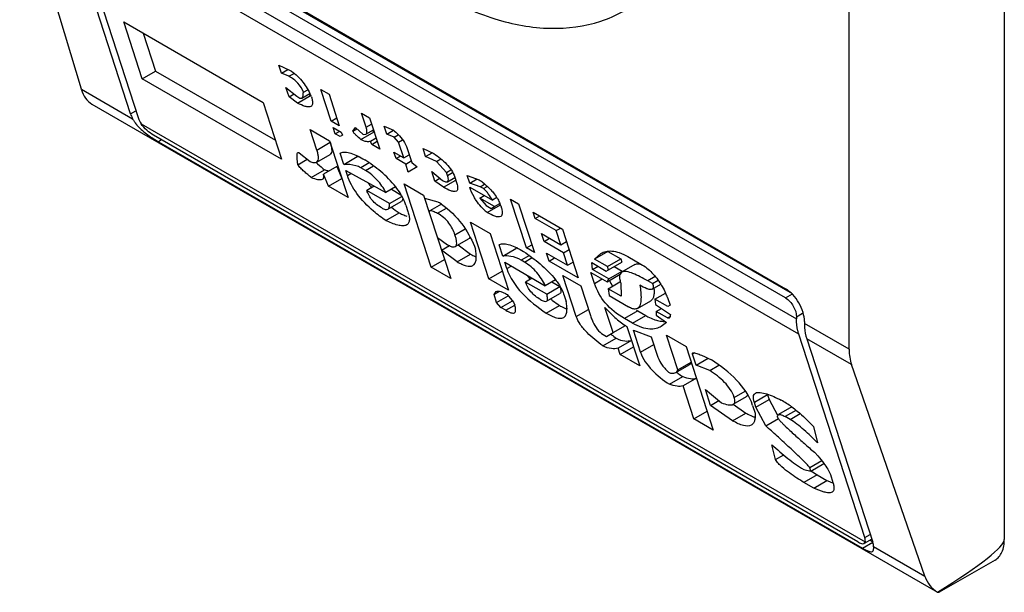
# Model space of a CAD drawing. Header units: millimetres. Extents: x 105 to 634, y 79 to 951.
# Tile 7 of 13: x 119 to 141, y 715 to 728. Entities that reach past the tile are written whole.
import ezdxf

# ---------------------------------------------------------------- set-up
doc = ezdxf.new("R2010")
doc.units = ezdxf.units.MM
doc.header["$LTSCALE"] = 67.025737
doc.layers.get('0').update_dxf_attribs({"linetype": 'CONTINUOUS'})

msp = doc.modelspace()

# ---------------------------------------------------------------- linework, layer by layer
at = {"color": 7, "linetype": 'Continuous'}
for p, q in [((141.38, 747.316), (141.38, 716.289)), ((137.92, 720.532), (137.92, 739.72)), ((120.804, 726.33), (119.43, 730.896)), ((120.803, 730.945), (136.501, 721.882)), ((136.501, 721.678), (120.803, 730.741)), ((136.657, 721.768), (120.959, 730.831)), ((120.556, 730.557), (136.749, 721.208)), ((121.901, 725.781), (120.428, 730.319)), ((120.605, 730.217), (122.077, 725.679)), ((136.798, 720.868), (120.605, 730.217)), ((122.162, 726.565), (121.751, 727.83)), ((121.751, 727.83), (124.858, 726.036)), ((122.184, 727.58), (122.458, 726.736)), ((125.263, 726.687), (125.206, 726.863)), ((125.206, 726.863), (125.448, 726.752)), ((122.162, 726.565), (122.458, 726.736)), ((122.458, 726.736), (125.132, 725.193)), ((125.263, 726.687), (125.407, 726.77)), ((125.432, 726.618), (125.263, 726.687)), ((125.432, 726.618), (125.547, 726.684)), ((125.268, 724.771), (122.162, 726.565)), ((125.434, 726.16), (125.366, 726.371)), ((125.366, 726.371), (125.605, 726.176)), ((120.804, 726.33), (121.948, 725.669)), ((125.434, 726.16), (125.545, 726.224)), ((125.626, 726.021), (125.434, 726.16)), ((125.605, 726.176), (125.678, 726.134)), ((125.626, 726.021), (125.916, 726.188)), ((125.678, 726.134), (125.717, 726.13)), ((125.717, 726.13), (125.896, 726.233)), ((125.754, 726.261), (125.853, 726.319)), ((125.88, 726.223), (125.913, 726.199)), ((126.373, 725.618), (126.145, 726.321)), ((126.145, 726.321), (126.326, 726.216)), ((126.326, 726.216), (126.554, 725.514)), ((121.04, 725.998), (139.894, 715.113)), ((124.858, 726.036), (125.268, 724.771)), ((121.901, 725.781), (122.022, 725.851)), ((127.151, 725.483), (127.049, 725.799)), ((127.049, 725.799), (127.229, 725.695)), ((127.229, 725.695), (127.457, 724.992)), ((122.136, 725.561), (138.28, 716.24)), ((126.373, 725.618), (126.497, 725.689)), ((126.554, 725.514), (126.373, 725.618)), ((126.465, 725.337), (126.419, 725.477)), ((126.419, 725.477), (126.6, 725.373)), ((126.856, 725.396), (126.919, 725.474)), ((126.919, 725.474), (127.087, 725.32)), ((127.151, 725.483), (127.275, 725.554)), ((127.611, 725.331), (127.554, 725.507)), ((127.554, 725.507), (127.76, 725.417)), ((138.112, 716.239), (122.414, 725.302)), ((126.054, 724.974), (125.906, 725.431)), ((125.906, 725.431), (126.339, 725.181)), ((126.465, 725.337), (126.564, 725.394)), ((126.573, 725.274), (126.465, 725.337)), ((126.623, 725.303), (126.573, 725.274)), ((126.6, 725.373), (126.623, 725.303)), ((126.856, 725.396), (126.947, 725.448)), ((127.035, 725.207), (127.332, 725.379)), ((127.087, 725.32), (127.146, 725.325)), ((127.146, 725.325), (127.317, 725.424)), ((127.611, 725.331), (127.76, 725.417)), ((127.781, 725.262), (127.611, 725.331)), ((127.781, 725.262), (127.864, 725.311)), ((127.876, 725.15), (127.781, 725.262)), ((122.591, 725.2), (122.522, 725.16)), ((122.522, 725.16), (138.22, 716.097)), ((126.054, 724.974), (126.35, 725.146)), ((126.339, 725.181), (126.75, 723.916)), ((127.377, 725.238), (127.254, 725.167)), ((127.277, 725.096), (127.254, 725.167)), ((127.277, 725.096), (127.4, 725.168)), ((127.457, 724.992), (127.277, 725.096)), ((127.876, 725.15), (127.966, 725.202)), ((127.99, 724.799), (127.876, 725.15)), ((125.662, 724.915), (125.902, 724.72)), ((126.051, 724.705), (126.348, 724.877)), ((126.577, 724.901), (126.587, 724.908)), ((126.657, 724.655), (126.577, 724.901)), ((126.657, 724.655), (126.953, 724.826)), ((126.947, 724.846), (126.953, 724.826)), ((127.819, 724.784), (127.773, 724.924)), ((127.773, 724.924), (127.99, 724.799)), ((127.819, 724.784), (127.917, 724.841)), ((127.99, 724.799), (128.113, 724.87)), ((128.068, 725.011), (128.17, 724.695)), ((128.478, 724.831), (128.421, 725.007)), ((128.421, 725.007), (128.663, 724.896)), ((128.478, 724.831), (128.623, 724.914)), ((128.72, 724.72), (128.478, 724.831)), ((125.632, 724.647), (125.842, 724.769)), ((126.497, 724.604), (126.2, 724.433)), ((126.497, 724.604), (126.613, 724.338)), ((127.221, 724.689), (127.033, 724.58)), ((127.141, 724.518), (127.316, 724.619)), ((128.035, 724.658), (127.819, 724.784)), ((128.035, 724.658), (128.159, 724.73)), ((128.092, 724.483), (128.035, 724.658)), ((128.29, 724.597), (128.092, 724.483)), ((128.17, 724.695), (128.29, 724.597)), ((128.72, 724.72), (128.82, 724.778)), ((128.946, 724.475), (128.72, 724.72)), ((125.93, 724.361), (126.227, 724.532)), ((126.316, 724.166), (126.2, 724.433)), ((126.736, 724.409), (126.702, 724.514)), ((126.702, 724.514), (127.594, 724.028)), ((126.736, 724.409), (126.814, 724.454)), ((127.141, 724.518), (127.033, 724.58)), ((128.686, 724.283), (128.617, 724.494)), ((128.617, 724.494), (128.857, 724.298)), ((128.946, 724.475), (129.045, 724.532)), ((128.969, 724.405), (128.946, 724.475)), ((128.969, 724.405), (129.082, 724.47)), ((129.465, 724.233), (129.408, 724.408)), ((129.408, 724.408), (129.674, 724.312)), ((126.316, 724.166), (126.613, 724.338)), ((126.75, 723.916), (126.316, 724.166)), ((127.334, 724.17), (127.168, 724.074)), ((127.81, 724.153), (127.594, 724.028)), ((128.605, 722.359), (128.001, 724.221)), ((128.001, 724.221), (128.434, 723.971)), ((128.686, 724.283), (128.797, 724.347)), ((128.878, 724.144), (128.686, 724.283)), ((128.878, 724.144), (129.15, 724.301)), ((128.97, 724.268), (129.132, 724.362)), ((129.119, 724.355), (129.136, 724.343)), ((129.127, 724.371), (129.172, 724.23)), ((129.465, 724.233), (129.63, 724.328)), ((129.695, 724.157), (129.465, 724.233)), ((129.695, 724.157), (129.794, 724.214)), ((129.768, 724.115), (129.695, 724.157)), ((129.768, 724.115), (129.853, 724.164)), ((127.674, 723.782), (127.168, 724.074)), ((127.674, 723.782), (127.949, 723.941)), ((127.717, 724.099), (127.93, 723.977)), ((128.434, 723.971), (129.039, 722.109)), ((129.463, 724.148), (129.969, 723.856)), ((129.69, 723.903), (129.788, 723.96)), ((127.638, 723.653), (127.934, 723.824)), ((128.039, 723.743), (128.084, 723.602)), ((128.457, 723.901), (128.748, 723.819)), ((128.83, 723.767), (128.574, 723.619)), ((129.69, 723.903), (129.832, 723.735)), ((130.015, 723.716), (129.69, 723.903)), ((129.832, 723.735), (129.94, 723.673)), ((129.853, 723.58), (130.15, 723.752)), ((129.94, 723.673), (130.015, 723.716)), ((130.066, 723.912), (129.969, 723.856)), ((130.015, 723.716), (130.132, 723.783)), ((130.726, 722.791), (130.372, 723.88)), ((130.372, 723.88), (130.553, 723.776)), ((130.553, 723.776), (130.906, 722.687)), ((127.592, 723.401), (127.888, 723.572)), ((128.56, 723.585), (128.574, 723.619)), ((128.742, 723.565), (128.944, 723.681)), ((130.924, 723.448), (130.878, 723.588)), ((130.878, 723.588), (131.528, 723.213)), ((130.924, 723.448), (131.022, 723.505)), ((129.892, 722.102), (129.482, 723.366)), ((129.482, 723.366), (129.916, 723.116)), ((131.393, 723.177), (130.924, 723.448)), ((129.134, 723.082), (129.363, 723.214)), ((129.916, 723.116), (130.326, 721.851)), ((131.119, 722.935), (131.062, 723.111)), ((131.062, 723.111), (131.496, 722.86)), ((131.393, 723.177), (131.492, 723.234)), ((131.496, 722.86), (131.393, 723.177)), ((131.528, 723.213), (131.882, 722.124)), ((128.742, 723.023), (128.97, 722.862)), ((128.833, 722.742), (129.008, 722.842)), ((129.141, 722.82), (129.437, 722.991)), ((129.205, 722.857), (129.478, 722.655)), ((130.117, 722.857), (130.128, 722.864)), ((130.197, 722.611), (130.117, 722.857)), ((130.726, 722.791), (130.849, 722.863)), ((131.119, 722.935), (131.243, 723.006)), ((131.553, 722.685), (131.119, 722.935)), ((131.496, 722.86), (131.619, 722.932)), ((129.181, 722.484), (128.833, 722.742)), ((129.181, 722.484), (129.478, 722.655)), ((129.567, 722.832), (129.59, 722.761)), ((130.197, 722.611), (130.493, 722.782)), ((130.487, 722.802), (130.493, 722.782)), ((130.793, 722.621), (130.61, 722.516)), ((130.906, 722.687), (130.726, 722.791)), ((131.231, 722.499), (131.174, 722.675)), ((131.174, 722.675), (131.644, 722.404)), ((131.553, 722.685), (131.676, 722.756)), ((131.644, 722.404), (131.553, 722.685)), ((132.542, 722.713), (132.245, 722.542)), ((132.245, 722.542), (132.388, 722.669)), ((132.542, 722.713), (132.831, 722.546)), ((128.605, 722.359), (128.902, 722.531)), ((130.288, 722.33), (130.242, 722.47)), ((130.242, 722.47), (131.146, 721.949)), ((130.682, 722.474), (130.61, 722.516)), ((130.682, 722.474), (130.854, 722.574)), ((131.231, 722.499), (131.355, 722.571)), ((131.882, 722.124), (131.231, 722.499)), ((131.644, 722.404), (131.768, 722.475)), ((132.203, 722.309), (132.182, 722.464)), ((132.182, 722.464), (132.507, 722.276)), ((132.534, 722.375), (132.245, 722.542)), ((132.534, 722.375), (132.831, 722.546)), ((132.557, 722.305), (132.853, 722.476)), ((132.831, 722.546), (132.853, 722.476)), ((133.146, 722.421), (132.849, 722.249)), ((132.99, 722.597), (133.279, 722.43)), ((129.039, 722.109), (128.605, 722.359)), ((129.892, 722.102), (130.189, 722.273)), ((130.288, 722.33), (130.387, 722.387)), ((131.838, 721.264), (131.541, 722.177)), ((131.541, 722.177), (131.939, 721.948)), ((132.245, 722), (132.165, 722.246)), ((132.165, 722.246), (132.526, 722.037)), ((132.203, 722.309), (132.327, 722.381)), ((132.564, 722.101), (132.203, 722.309)), ((132.507, 722.276), (132.557, 722.305)), ((132.526, 722.037), (132.818, 722.205)), ((132.557, 722.305), (132.534, 722.375)), ((132.564, 722.101), (132.861, 722.272)), ((132.68, 722.376), (132.861, 722.272)), ((132.861, 722.272), (132.848, 722.25)), ((130.326, 721.851), (129.892, 722.102)), ((130.857, 722.116), (130.708, 722.03)), ((131.178, 721.759), (130.708, 722.03)), ((131.373, 722.08), (131.146, 721.949)), ((131.294, 722.035), (131.474, 721.93)), ((132.245, 722), (132.418, 722.1)), ((132.526, 722.037), (132.564, 722.101)), ((132.547, 721.882), (132.812, 722.035)), ((132.831, 722.004), (132.836, 721.715)), ((133.596, 722.154), (133.43, 722.058)), ((133.538, 721.995), (133.43, 722.058)), ((133.529, 721.87), (133.72, 721.981)), ((133.538, 721.995), (133.665, 722.069)), ((130.124, 721.818), (130.006, 721.75)), ((130.006, 721.75), (130.051, 721.816)), ((130.063, 721.575), (130.006, 721.75)), ((130.299, 721.752), (130.442, 721.584)), ((131.177, 721.602), (131.474, 721.773)), ((131.178, 721.759), (131.474, 721.93)), ((131.939, 721.948), (132.155, 721.281)), ((132.547, 721.882), (132.568, 721.727)), ((132.836, 721.715), (132.547, 721.882)), ((133.591, 721.651), (133.826, 721.786)), ((136.501, 721.678), (136.657, 721.768)), ((130.063, 721.575), (130.323, 721.724)), ((130.159, 721.463), (130.063, 721.575)), ((130.159, 721.463), (130.418, 721.612)), ((130.442, 721.584), (130.465, 721.514)), ((131.568, 721.734), (131.613, 721.593)), ((132.568, 721.727), (133.002, 721.477)), ((133.201, 721.443), (133.497, 721.614)), ((133.591, 721.651), (133.601, 721.531)), ((133.88, 721.484), (133.591, 721.651)), ((133.601, 721.531), (133.937, 721.308)), ((133.873, 721.688), (133.93, 721.512)), ((130.267, 721.4), (130.159, 721.463)), ((130.267, 721.4), (130.465, 721.514)), ((131.168, 721.336), (131.465, 721.508)), ((131.838, 721.264), (132.11, 721.421)), ((132.659, 720.904), (132.477, 721.466)), ((133.207, 721.387), (132.91, 721.216)), ((133.207, 721.387), (133.387, 721.283)), ((133.621, 721.376), (133.62, 721.292)), ((133.621, 721.376), (133.735, 721.442)), ((133.874, 721.23), (133.621, 721.376)), ((133.93, 721.512), (133.88, 721.484)), ((136.882, 721.326), (136.749, 721.249)), ((133.091, 721.112), (132.91, 721.216)), ((133.091, 721.112), (133.387, 721.283)), ((133.62, 721.292), (133.848, 721.131)), ((133.848, 721.131), (133.734, 721.042)), ((133.874, 721.23), (133.928, 721.261)), ((136.749, 721.249), (136.749, 721.208)), ((136.926, 721.147), (136.926, 721.106)), ((137.92, 720.532), (136.926, 721.106)), ((132.402, 720.881), (132.511, 720.818)), ((132.511, 720.818), (132.659, 720.904)), ((132.659, 720.904), (132.934, 721.063)), ((132.967, 721.04), (133.252, 720.162)), ((133.271, 720.465), (133.112, 720.957)), ((133.112, 720.957), (133.511, 720.812)), ((138.27, 716.331), (136.798, 720.868)), ((132.433, 720.606), (132.729, 720.778)), ((133.07, 720.724), (132.773, 720.553)), ((133.511, 720.812), (133.659, 720.355)), ((134.104, 720.07), (133.853, 720.843)), ((133.853, 720.843), (134.287, 720.592)), ((136.975, 720.766), (138.447, 716.228)), ((137.973, 720.19), (136.975, 720.766)), ((132.819, 720.412), (132.773, 720.553)), ((132.819, 720.412), (133.115, 720.583)), ((133.271, 720.465), (133.568, 720.636)), ((134.287, 720.592), (134.891, 718.73)), ((134.476, 720.451), (134.429, 720.424)), ((134.509, 720.178), (134.429, 720.424)), ((133.252, 720.162), (132.819, 720.412)), ((134.104, 720.07), (134.401, 720.241)), ((134.509, 720.178), (134.775, 720.332)), ((134.057, 720.012), (134.354, 720.183)), ((134.812, 720.061), (134.509, 720.178)), ((134.812, 720.061), (135.017, 720.18)), ((139.611, 715.472), (137.973, 720.19)), ((133.914, 719.751), (134.21, 719.923)), ((134.515, 719.89), (134.218, 719.718)), ((134.457, 718.981), (134.218, 719.718)), ((134.83, 719.279), (134.716, 719.631)), ((134.716, 719.631), (135.076, 719.337)), ((135.359, 719.459), (135.605, 719.601)), ((134.83, 719.279), (135.016, 719.386)), ((135.339, 719.305), (135.635, 719.476)), ((136.104, 719.514), (135.808, 719.343)), ((135.842, 719.238), (135.808, 719.343)), ((135.842, 719.238), (136.139, 719.409)), ((136.104, 719.514), (136.139, 719.409)), ((136.139, 719.409), (136.324, 719.063)), ((134.457, 718.981), (134.754, 719.152)), ((135.323, 718.938), (134.83, 719.279)), ((135.323, 718.938), (135.619, 719.109)), ((135.338, 719.304), (135.619, 719.109)), ((135.77, 719.279), (135.827, 719.104)), ((136.064, 718.824), (135.842, 719.238)), ((136.641, 719.245), (136.345, 719.074)), ((136.736, 719.17), (136.496, 719.031)), ((134.891, 718.73), (134.457, 718.981)), ((136.064, 718.824), (136.343, 718.985)), ((136.604, 718.969), (136.496, 719.031)), ((136.604, 718.969), (136.826, 719.097)), ((137.126, 718.811), (137.215, 718.445)), ((136.279, 718.072), (136.201, 718.402)), ((136.279, 718.072), (136.463, 718.178)), ((137.313, 718.043), (137.043, 717.887)), ((136.908, 717.851), (137.066, 717.817)), ((137.066, 717.817), (137.043, 717.887)), ((137.066, 717.817), (137.357, 717.985)), ((137.211, 717.734), (136.914, 717.562)), ((137.131, 717.437), (137.427, 717.608)), ((137.211, 717.734), (137.427, 717.608)), ((137.504, 717.736), (137.561, 717.56)), ((137.131, 717.437), (136.914, 717.562)), ((138.424, 716.301), (138.256, 716.204)), ((138.27, 716.331), (138.391, 716.4)), ((138.444, 716.237), (138.379, 716.275)), ((138.22, 716.097), (138.447, 716.228)), ((138.256, 716.204), (138.28, 716.24)), ((138.467, 716.132), (139.611, 715.472)), ((141.173, 715.831), (139.928, 715.113)), ((139.893, 715.114), (139.894, 715.113)), ((139.894, 715.113), (139.928, 715.113))]:
    msp.add_line(p, q, dxfattribs=at)
for centre, radius, start, end in [((124.116, 725.355), 1.987, 23.7908, 26.1671), ((122.806, 726.185), 1.005, 220.7393, 223.0906), ((129.077, 727.443), 2.703, 228.7592, 229.7911), ((123.916, 727.569), 2.783, 236.4567, 236.9991), ((126.921, 722.675), 2.151, 87.9301, 89.1403), ((127.799, 726.604), 2.597, 227.1121, 228.3337), ((128.656, 725.2), 1.745, 213.2533, 217.2347), ((128.748, 725.268), 1.86, 217.1966, 217.5273), ((127.95, 722.436), 1.596, 56.538, 59.9969), ((131.023, 724.807), 1.37, 228.8677, 230.0733), ((129.367, 723.459), 0.835, 17.9825, 22.7029), ((129.976, 726.583), 3.664, 231.9761, 235.2716), ((128.56, 724.897), 1.483, 248.4662, 250.2357), ((130.705, 724.612), 1.338, 225.094, 230.4273), ((130.56, 721.947), 0.837, 91.7966, 94.589), ((132.123, 723.114), 1.664, 214.254, 217.5663), ((132.215, 723.185), 1.781, 217.5344, 217.9218), ((133.791, 722.575), 1.314, 202.3324, 202.8328), ((133.769, 722.566), 1.29, 202.826, 209.3573), ((133.585, 722.25), 0.794, 195.0333, 198.0521), ((132.467, 721.86), 1.111, 0.3203, 1.9129), ((131.681, 720.773), 2.375, 22.6631, 25.1995), ((134.171, 723.058), 1.93, 239.0013, 240.0037), ((133.866, 722.009), 0.865, 250.368, 252.1073), ((133.798, 721.674), 0.522, 267.6361, 271.7573), ((134.593, 723.398), 3.215, 231.8213, 232.2393), ((133.55, 722.048), 1.164, 238.1172, 239.9816), ((134.822, 723.697), 3.592, 232.271, 234.3591), ((136.726, 719.716), 0.654, 196.7559, 197.987), ((134.99, 716.944), 2.833, 54.3869, 59.9984), ((136.062, 719.728), 0.753, 248.9531, 250.4224), ((136.041, 719.669), 0.691, 250.4328, 251.2493), ((139.21, 721.203), 4.005, 237.6648, 240.0437)]:
    msp.add_arc(centre, radius, start, end, dxfattribs=at)
for centre, major_axis, ratio, start_param, end_param in [((121.727, 727.334), (0.659, 1.351), 0.524988, -3.657977, -3.18201), ((122.325, 725.536), (-0.41, 0.454), 0.380317, 0.704043, 0.959121), ((122.325, 725.536), (-0.239, 0.265), 0.380317, 0.704043, 1.151363), ((139.073, 721.091), (0.857, 1.235), 0.625238, -3.875059, -3.569393), ((138.023, 716.473), (-0.239, 0.265), 0.380317, -2.88487, -2.43755), ((132.591, 712.031), (8.783, 4.285), 0.075138, -0.627, -0.03664), ((138.023, 716.473), (-0.41, 0.454), 0.380317, -2.692628, -2.43755), ((140.711, 716.373), (0.857, 1.235), 0.625238, -3.569393, -3.093425)]:
    msp.add_ellipse(centre, major_axis=major_axis, ratio=ratio, start_param=start_param, end_param=end_param, dxfattribs=at)
for points, knots in [([(128.712, 728.475), (129.127, 728.24), (129.951, 727.866), (131.216, 727.626), (132.208, 727.752), (132.887, 728.049), (133.186, 728.254), (133.324, 728.37)], [0, 0, 0, 0, 0.291574, 0.548911, 0.779435, 0.889829, 1, 1, 1, 1]), ([(125.754, 726.261), (125.729, 726.336), (125.639, 726.479), (125.505, 726.576), (125.432, 726.618)], [0, 0, 0, 0, 0.483476, 1, 1, 1, 1]), ([(125.448, 726.752), (125.551, 726.693), (125.728, 726.534), (125.849, 726.333), (125.9, 726.232)], [0, 0, 0, 0, 0.51149, 1, 1, 1, 1]), ([(125.717, 726.13), (125.735, 726.14), (125.749, 726.192), (125.753, 726.236), (125.754, 726.261)], [0, 0, 0, 0, 0.454886, 1, 1, 1, 1]), ([(125.934, 726.157), (125.942, 726.134), (125.953, 726.095), (125.961, 726.042), (125.96, 726.001), (125.948, 725.966), (125.932, 725.95), (125.923, 725.945)], [0, 0, 0, 0, 0.31905, 0.529373, 0.709824, 0.86167, 1, 1, 1, 1]), ([(125.923, 725.945), (125.907, 725.936), (125.862, 725.93), (125.759, 725.954), (125.681, 725.992), (125.626, 726.021)], [0, 0, 0, 0, 0.177162, 0.409664, 1, 1, 1, 1]), ([(121.98, 725.615), (121.985, 725.608), (122.005, 725.578), (122.027, 725.55), (122.045, 725.529)], [0, 0, 0, 0, 0.243884, 1, 1, 1, 1]), ([(122.072, 725.498), (122.094, 725.475), (122.189, 725.383), (122.295, 725.304), (122.378, 725.249)], [0, 0, 0, 0, 0.244545, 1, 1, 1, 1]), ([(122.414, 725.302), (122.36, 725.334), (122.258, 725.411), (122.17, 725.506), (122.136, 725.561)], [0, 0, 0, 0, 0.491344, 1, 1, 1, 1]), ([(127.146, 725.325), (127.155, 725.33), (127.17, 725.35), (127.173, 725.389), (127.166, 725.434), (127.157, 725.466), (127.151, 725.483)], [0, 0, 0, 0, 0.183903, 0.406723, 0.682775, 1, 1, 1, 1]), ([(127.035, 725.207), (127.001, 725.236), (126.951, 725.28), (126.891, 725.342), (126.863, 725.377), (126.856, 725.396)], [0, 0, 0, 0, 0.508158, 0.767374, 1, 1, 1, 1]), ([(127.76, 725.417), (127.795, 725.388), (127.923, 725.274), (128.029, 725.13), (128.068, 725.011)], [0, 0, 0, 0, 0.270375, 1, 1, 1, 1]), ([(122.4, 725.235), (122.411, 725.228), (122.451, 725.202), (122.491, 725.178), (122.522, 725.16)], [0, 0, 0, 0, 0.263725, 1, 1, 1, 1]), ([(126.35, 725.146), (126.36, 725.117), (126.375, 725.063), (126.388, 724.987), (126.386, 724.921), (126.363, 724.885), (126.348, 724.877)], [0, 0, 0, 0, 0.315008, 0.59225, 0.818253, 1, 1, 1, 1]), ([(127.254, 725.167), (127.224, 725.158), (127.146, 725.154), (127.074, 725.185), (127.035, 725.207)], [0, 0, 0, 0, 0.408817, 1, 1, 1, 1]), ([(125.632, 724.647), (125.627, 724.673), (125.62, 724.723), (125.613, 724.796), (125.611, 724.855), (125.617, 724.895), (125.626, 724.914), (125.633, 724.919)], [0, 0, 0, 0, 0.280405, 0.549126, 0.797049, 0.906609, 1, 1, 1, 1]), ([(125.633, 724.919), (125.635, 724.92), (125.644, 724.923), (125.655, 724.919), (125.662, 724.915)], [0, 0, 0, 0, 0.186273, 1, 1, 1, 1]), ([(126.051, 724.705), (126.066, 724.714), (126.09, 724.749), (126.091, 724.815), (126.079, 724.892), (126.063, 724.946), (126.054, 724.974)], [0, 0, 0, 0, 0.181747, 0.40775, 0.684992, 1, 1, 1, 1]), ([(126.587, 724.908), (126.616, 724.924), (126.697, 724.935), (126.824, 724.903), (126.97, 724.842), (127.07, 724.787), (127.122, 724.757)], [0, 0, 0, 0, 0.17309, 0.40336, 0.684296, 1, 1, 1, 1]), ([(128.663, 724.896), (128.765, 724.827), (128.952, 724.681), (129.092, 724.479), (129.127, 724.371)], [0, 0, 0, 0, 0.521274, 1, 1, 1, 1]), ([(125.93, 724.361), (125.904, 724.383), (125.851, 724.427), (125.785, 724.484), (125.733, 724.531), (125.694, 724.567), (125.66, 724.605), (125.637, 724.632), (125.632, 724.647)], [0, 0, 0, 0, 0.248168, 0.499095, 0.626025, 0.754204, 0.883172, 1, 1, 1, 1]), ([(125.902, 724.72), (125.929, 724.709), (125.977, 724.692), (126.033, 724.695), (126.051, 724.705)], [0, 0, 0, 0, 0.582424, 1, 1, 1, 1]), ([(127.033, 724.58), (126.999, 724.6), (126.877, 724.647), (126.746, 724.654), (126.657, 724.655)], [0, 0, 0, 0, 0.304383, 1, 1, 1, 1]), ([(127.813, 724.153), (127.714, 724.279), (127.494, 724.495), (127.246, 724.676), (127.122, 724.757)], [0, 0, 0, 0, 0.519082, 1, 1, 1, 1]), ([(126.182, 724.325), (126.189, 724.329), (126.202, 724.34), (126.211, 724.366), (126.21, 724.398), (126.204, 724.421), (126.2, 724.433)], [0, 0, 0, 0, 0.195454, 0.408145, 0.67276, 1, 1, 1, 1]), ([(126.324, 724.501), (126.316, 724.503), (126.283, 724.512), (126.251, 724.523), (126.227, 724.532)], [0, 0, 0, 0, 0.240533, 1, 1, 1, 1]), ([(127.592, 723.401), (127.498, 723.466), (127.262, 723.646), (126.945, 723.967), (126.783, 724.265), (126.736, 724.409)], [0, 0, 0, 0, 0.255403, 0.661628, 1, 1, 1, 1]), ([(127.594, 724.028), (127.54, 724.126), (127.413, 724.314), (127.239, 724.462), (127.141, 724.518)], [0, 0, 0, 0, 0.499549, 1, 1, 1, 1]), ([(128.97, 724.268), (128.986, 724.278), (128.99, 724.319), (128.981, 724.363), (128.974, 724.391), (128.969, 724.405)], [0, 0, 0, 0, 0.399881, 0.682239, 1, 1, 1, 1]), ([(125.93, 724.361), (125.976, 724.344), (126.043, 724.322), (126.129, 724.311), (126.168, 724.316), (126.182, 724.325)], [0, 0, 0, 0, 0.568582, 0.80671, 1, 1, 1, 1]), ([(128.039, 723.743), (128.028, 723.775), (127.973, 723.922), (127.888, 724.057), (127.813, 724.153)], [0, 0, 0, 0, 0.216048, 1, 1, 1, 1]), ([(128.857, 724.298), (128.878, 724.286), (128.911, 724.268), (128.956, 724.26), (128.97, 724.268)], [0, 0, 0, 0, 0.603355, 1, 1, 1, 1]), ([(129.172, 724.23), (129.178, 724.212), (129.187, 724.18), (129.194, 724.136), (129.194, 724.102), (129.185, 724.073), (129.171, 724.06), (129.164, 724.056)], [0, 0, 0, 0, 0.318604, 0.529166, 0.710042, 0.862032, 1, 1, 1, 1]), ([(129.674, 724.312), (129.699, 724.293), (129.799, 724.216), (129.894, 724.13), (129.958, 724.058)], [0, 0, 0, 0, 0.240532, 1, 1, 1, 1]), ([(127.501, 723.682), (127.421, 723.728), (127.281, 723.839), (127.193, 723.996), (127.168, 724.074)], [0, 0, 0, 0, 0.526099, 1, 1, 1, 1]), ([(129.164, 724.056), (129.148, 724.047), (129.104, 724.044), (129.006, 724.073), (128.93, 724.113), (128.878, 724.144)], [0, 0, 0, 0, 0.173203, 0.407939, 1, 1, 1, 1]), ([(129.607, 723.85), (129.59, 723.876), (129.532, 723.97), (129.488, 724.072), (129.463, 724.148)], [0, 0, 0, 0, 0.280074, 1, 1, 1, 1]), ([(129.969, 723.856), (129.942, 723.902), (129.898, 723.971), (129.831, 724.057), (129.791, 724.099), (129.768, 724.115)], [0, 0, 0, 0, 0.483903, 0.741602, 1, 1, 1, 1]), ([(129.958, 724.058), (129.969, 724.046), (130.009, 724), (130.045, 723.95), (130.069, 723.911)], [0, 0, 0, 0, 0.258378, 1, 1, 1, 1]), ([(127.638, 723.653), (127.646, 723.658), (127.665, 723.679), (127.676, 723.726), (127.675, 723.762), (127.674, 723.782)], [0, 0, 0, 0, 0.212461, 0.571843, 1, 1, 1, 1]), ([(127.971, 723.903), (127.97, 723.895), (127.967, 723.866), (127.953, 723.835), (127.934, 723.824)], [0, 0, 0, 0, 0.285577, 1, 1, 1, 1]), ([(128.83, 723.768), (129.007, 723.651), (129.297, 723.36), (129.491, 723.005), (129.567, 722.832)], [0, 0, 0, 0, 0.52816, 1, 1, 1, 1]), ([(129.761, 723.664), (129.746, 723.679), (129.691, 723.737), (129.641, 723.801), (129.607, 723.85)], [0, 0, 0, 0, 0.255616, 1, 1, 1, 1]), ([(130.069, 723.911), (130.076, 723.9), (130.102, 723.858), (130.123, 723.814), (130.137, 723.781)], [0, 0, 0, 0, 0.26688, 1, 1, 1, 1]), ([(130.161, 723.717), (130.169, 723.693), (130.182, 723.647), (130.191, 723.583), (130.187, 723.528), (130.166, 723.5), (130.153, 723.493)], [0, 0, 0, 0, 0.317957, 0.593559, 0.816185, 1, 1, 1, 1]), ([(127.501, 723.682), (127.526, 723.668), (127.568, 723.645), (127.621, 723.644), (127.638, 723.653)], [0, 0, 0, 0, 0.607712, 1, 1, 1, 1]), ([(127.888, 723.572), (127.899, 723.567), (127.941, 723.548), (127.983, 723.53), (128.015, 723.517)], [0, 0, 0, 0, 0.256693, 1, 1, 1, 1]), ([(128.084, 723.602), (128.095, 723.569), (128.112, 723.508), (128.122, 723.421), (128.108, 723.347), (128.077, 723.314), (128.059, 723.303)], [0, 0, 0, 0, 0.322604, 0.594424, 0.81193, 1, 1, 1, 1]), ([(128.574, 723.619), (128.583, 723.625), (128.61, 723.625), (128.667, 723.606), (128.712, 723.583), (128.742, 723.565)], [0, 0, 0, 0, 0.173996, 0.412014, 1, 1, 1, 1]), ([(129.134, 723.082), (129.104, 723.176), (129.007, 723.369), (128.84, 723.509), (128.742, 723.565)], [0, 0, 0, 0, 0.466677, 1, 1, 1, 1]), ([(130.153, 723.493), (130.137, 723.484), (130.091, 723.479), (129.987, 723.507), (129.908, 723.549), (129.853, 723.58)], [0, 0, 0, 0, 0.173134, 0.405329, 1, 1, 1, 1]), ([(128.059, 723.303), (128.033, 723.289), (127.962, 723.278), (127.802, 723.308), (127.678, 723.361), (127.592, 723.401)], [0, 0, 0, 0, 0.18297, 0.416828, 1, 1, 1, 1]), ([(129.141, 722.82), (129.172, 722.838), (129.176, 722.918), (129.158, 723.002), (129.143, 723.055), (129.134, 723.082)], [0, 0, 0, 0, 0.401709, 0.68463, 1, 1, 1, 1]), ([(129.009, 722.842), (129.033, 722.83), (129.074, 722.811), (129.125, 722.81), (129.141, 722.82)], [0, 0, 0, 0, 0.595665, 1, 1, 1, 1]), ([(129.466, 723.037), (129.465, 723.032), (129.46, 723.014), (129.449, 722.997), (129.437, 722.991)], [0, 0, 0, 0, 0.274074, 1, 1, 1, 1]), ([(130.128, 722.864), (130.156, 722.88), (130.237, 722.891), (130.365, 722.859), (130.51, 722.798), (130.611, 722.743), (130.663, 722.713)], [0, 0, 0, 0, 0.17309, 0.40336, 0.684296, 1, 1, 1, 1]), ([(129.478, 722.655), (129.489, 722.649), (129.53, 722.625), (129.573, 722.604), (129.605, 722.591)], [0, 0, 0, 0, 0.26296, 1, 1, 1, 1]), ([(129.534, 722.4), (129.556, 722.413), (129.593, 722.458), (129.61, 722.548), (129.608, 722.651), (129.597, 722.723), (129.59, 722.761)], [0, 0, 0, 0, 0.198959, 0.427993, 0.697301, 1, 1, 1, 1]), ([(130.663, 722.713), (130.79, 722.626), (131.046, 722.436), (131.276, 722.211), (131.376, 722.081)], [0, 0, 0, 0, 0.483239, 1, 1, 1, 1]), ([(132.388, 722.669), (132.422, 722.688), (132.501, 722.72), (132.643, 722.729), (132.813, 722.689), (132.928, 722.633), (132.99, 722.597)], [0, 0, 0, 0, 0.183767, 0.395915, 0.661774, 1, 1, 1, 1]), ([(129.181, 722.484), (129.216, 722.463), (129.284, 722.428), (129.398, 722.383), (129.492, 722.375), (129.534, 722.4)], [0, 0, 0, 0, 0.325969, 0.606803, 1, 1, 1, 1]), ([(130.61, 722.516), (130.538, 722.557), (130.403, 722.612), (130.258, 722.616), (130.197, 722.611)], [0, 0, 0, 0, 0.574083, 1, 1, 1, 1]), ([(131.146, 721.949), (131.094, 722.053), (130.969, 722.256), (130.786, 722.414), (130.682, 722.474)], [0, 0, 0, 0, 0.490875, 1, 1, 1, 1]), ([(133.18, 722.433), (133.188, 722.434), (133.223, 722.438), (133.258, 722.433), (133.284, 722.428)], [0, 0, 0, 0, 0.222303, 1, 1, 1, 1]), ([(133.279, 722.43), (133.37, 722.378), (133.539, 722.244), (133.668, 722.072), (133.724, 721.98)], [0, 0, 0, 0, 0.489962, 1, 1, 1, 1]), ([(130.288, 722.33), (130.354, 722.126), (130.621, 721.744), (130.975, 721.467), (131.168, 721.336)], [0, 0, 0, 0, 0.479128, 1, 1, 1, 1]), ([(132.814, 722.209), (132.804, 722.187), (132.799, 722.129), (132.811, 722.074), (132.819, 722.044)], [0, 0, 0, 0, 0.436949, 1, 1, 1, 1]), ([(133.43, 722.058), (133.374, 722.09), (133.267, 722.149), (133.11, 722.221), (132.975, 722.266), (132.881, 722.268), (132.849, 722.249)], [0, 0, 0, 0, 0.306216, 0.587332, 0.826072, 1, 1, 1, 1]), ([(131.041, 721.638), (130.961, 721.684), (130.821, 721.795), (130.734, 721.952), (130.708, 722.03)], [0, 0, 0, 0, 0.526098, 1, 1, 1, 1]), ([(131.376, 722.081), (131.399, 722.051), (131.476, 721.944), (131.538, 721.824), (131.568, 721.734)], [0, 0, 0, 0, 0.282069, 1, 1, 1, 1]), ([(132.91, 721.216), (132.751, 721.308), (132.47, 721.528), (132.296, 721.842), (132.245, 722)], [0, 0, 0, 0, 0.526241, 1, 1, 1, 1]), ([(133.257, 721.958), (133.272, 721.858), (133.288, 721.714), (133.273, 721.536), (133.231, 721.46), (133.201, 721.443)], [0, 0, 0, 0, 0.564102, 0.801977, 1, 1, 1, 1]), ([(133.529, 721.87), (133.514, 721.862), (133.47, 721.861), (133.378, 721.891), (133.306, 721.929), (133.257, 721.958)], [0, 0, 0, 0, 0.174011, 0.411917, 1, 1, 1, 1]), ([(133.538, 721.995), (133.542, 721.982), (133.55, 721.951), (133.557, 721.906), (133.54, 721.877), (133.529, 721.87)], [0, 0, 0, 0, 0.323688, 0.713063, 1, 1, 1, 1]), ([(133.724, 721.98), (133.735, 721.963), (133.773, 721.9), (133.807, 721.834), (133.83, 721.784)], [0, 0, 0, 0, 0.261617, 1, 1, 1, 1]), ([(130.051, 721.816), (130.081, 721.833), (130.148, 721.825), (130.227, 721.792), (130.275, 721.767), (130.299, 721.752)], [0, 0, 0, 0, 0.393759, 0.676673, 1, 1, 1, 1]), ([(131.177, 721.602), (131.196, 721.613), (131.202, 721.66), (131.192, 721.711), (131.183, 721.743), (131.178, 721.759)], [0, 0, 0, 0, 0.399329, 0.681076, 1, 1, 1, 1]), ([(131.474, 721.93), (131.48, 721.914), (131.489, 721.882), (131.499, 721.831), (131.493, 721.784), (131.474, 721.773)], [0, 0, 0, 0, 0.318924, 0.600671, 1, 1, 1, 1]), ([(133.57, 721.751), (133.569, 721.744), (133.563, 721.714), (133.554, 721.685), (133.544, 721.666)], [0, 0, 0, 0, 0.26396, 1, 1, 1, 1]), ([(133.578, 721.866), (133.578, 721.856), (133.577, 721.818), (133.575, 721.779), (133.57, 721.751)], [0, 0, 0, 0, 0.260752, 1, 1, 1, 1]), ([(136.926, 721.147), (136.926, 721.217), (136.899, 721.363), (136.809, 721.57), (136.676, 721.751), (136.562, 721.847), (136.501, 721.882)], [0, 0, 0, 0, 0.237254, 0.500001, 0.762748, 1, 1, 1, 1]), ([(131.041, 721.638), (131.066, 721.624), (131.107, 721.602), (131.161, 721.593), (131.177, 721.602)], [0, 0, 0, 0, 0.603403, 1, 1, 1, 1]), ([(131.267, 721.65), (131.283, 721.638), (131.348, 721.589), (131.415, 721.542), (131.465, 721.508)], [0, 0, 0, 0, 0.255418, 1, 1, 1, 1]), ([(131.557, 721.24), (131.579, 721.253), (131.616, 721.297), (131.633, 721.384), (131.631, 721.485), (131.62, 721.556), (131.613, 721.593)], [0, 0, 0, 0, 0.199034, 0.427052, 0.696097, 1, 1, 1, 1]), ([(136.501, 721.678), (136.575, 721.636), (136.691, 721.502), (136.749, 721.334), (136.749, 721.249)], [0, 0, 0, 0, 0.499999, 1, 1, 1, 1]), ([(130.267, 721.4), (130.303, 721.379), (130.36, 721.348), (130.437, 721.331), (130.461, 721.345)], [0, 0, 0, 0, 0.600766, 1, 1, 1, 1]), ([(130.461, 721.345), (130.47, 721.35), (130.486, 721.372), (130.488, 721.414), (130.48, 721.462), (130.471, 721.496), (130.465, 721.514)], [0, 0, 0, 0, 0.182667, 0.407103, 0.683644, 1, 1, 1, 1]), ([(131.168, 721.336), (131.207, 721.314), (131.281, 721.275), (131.406, 721.225), (131.51, 721.213), (131.557, 721.24)], [0, 0, 0, 0, 0.324366, 0.605919, 1, 1, 1, 1]), ([(131.465, 721.508), (131.479, 721.5), (131.532, 721.47), (131.587, 721.443), (131.629, 721.427)], [0, 0, 0, 0, 0.265305, 1, 1, 1, 1]), ([(132.477, 721.466), (132.547, 721.387), (132.69, 721.24), (132.851, 721.112), (132.935, 721.06)], [0, 0, 0, 0, 0.518412, 1, 1, 1, 1]), ([(133.201, 721.443), (133.19, 721.436), (133.154, 721.424), (133.082, 721.435), (133.03, 721.46), (133.002, 721.477)], [0, 0, 0, 0, 0.179166, 0.52269, 1, 1, 1, 1]), ([(133.937, 721.308), (133.936, 721.292), (133.932, 721.264), (133.92, 721.233), (133.908, 721.227)], [0, 0, 0, 0, 0.540252, 1, 1, 1, 1]), ([(132.433, 720.606), (132.307, 720.697), (132.123, 720.844), (131.927, 721.072), (131.858, 721.202), (131.838, 721.264)], [0, 0, 0, 0, 0.516012, 0.780805, 1, 1, 1, 1]), ([(132.155, 721.281), (132.166, 721.249), (132.219, 721.101), (132.307, 720.96), (132.402, 720.881)], [0, 0, 0, 0, 0.211794, 1, 1, 1, 1]), ([(133.734, 721.042), (133.698, 721.021), (133.613, 720.987), (133.462, 720.974), (133.281, 721.014), (133.157, 721.073), (133.091, 721.112)], [0, 0, 0, 0, 0.184887, 0.396784, 0.661203, 1, 1, 1, 1]), ([(133.387, 721.283), (133.404, 721.273), (133.464, 721.24), (133.528, 721.211), (133.575, 721.194)], [0, 0, 0, 0, 0.26907, 1, 1, 1, 1]), ([(133.6, 721.186), (133.616, 721.181), (133.673, 721.164), (133.733, 721.154), (133.777, 721.152)], [0, 0, 0, 0, 0.274553, 1, 1, 1, 1]), ([(133.908, 721.227), (133.906, 721.226), (133.895, 721.221), (133.883, 721.225), (133.874, 721.23)], [0, 0, 0, 0, 0.187402, 1, 1, 1, 1]), ([(136.798, 720.868), (136.79, 720.894), (136.759, 721.005), (136.749, 721.121), (136.749, 721.208)], [0, 0, 0, 0, 0.23442, 1, 1, 1, 1]), ([(136.926, 721.106), (136.926, 721.076), (136.929, 720.961), (136.949, 720.846), (136.975, 720.766)], [0, 0, 0, 0, 0.266388, 1, 1, 1, 1]), ([(132.729, 720.778), (132.787, 720.744), (132.903, 720.709), (133.021, 720.716), (133.07, 720.724)], [0, 0, 0, 0, 0.572884, 1, 1, 1, 1]), ([(132.773, 720.553), (132.724, 720.544), (132.606, 720.537), (132.491, 720.573), (132.433, 720.606)], [0, 0, 0, 0, 0.427117, 1, 1, 1, 1]), ([(133.271, 720.465), (133.319, 720.316), (133.517, 720.042), (133.774, 719.845), (133.914, 719.751)], [0, 0, 0, 0, 0.48177, 1, 1, 1, 1]), ([(134.429, 720.424), (134.428, 720.43), (134.425, 720.44), (134.432, 720.448), (134.435, 720.45)], [0, 0, 0, 0, 0.589967, 1, 1, 1, 1]), ([(134.435, 720.45), (134.446, 720.457), (134.479, 720.452), (134.524, 720.44), (134.576, 720.421), (134.649, 720.391), (134.742, 720.349), (134.816, 720.313), (134.853, 720.294)], [0, 0, 0, 0, 0.086763, 0.198344, 0.321268, 0.450628, 0.720699, 1, 1, 1, 1]), ([(133.659, 720.355), (133.68, 720.291), (133.75, 720.159), (133.857, 720.055), (133.92, 720.005)], [0, 0, 0, 0, 0.455063, 1, 1, 1, 1]), ([(134.401, 720.241), (134.398, 720.235), (134.388, 720.212), (134.37, 720.193), (134.354, 720.183)], [0, 0, 0, 0, 0.261612, 1, 1, 1, 1]), ([(135.77, 719.279), (135.701, 719.491), (135.421, 719.882), (135.053, 720.162), (134.853, 720.294)], [0, 0, 0, 0, 0.48232, 1, 1, 1, 1]), ([(133.92, 720.005), (133.933, 720.002), (133.978, 719.993), (134.029, 719.996), (134.057, 720.012)], [0, 0, 0, 0, 0.298814, 1, 1, 1, 1]), ([(134.057, 720.012), (134.073, 720.021), (134.091, 720.041), (134.102, 720.064), (134.104, 720.07)], [0, 0, 0, 0, 0.738388, 1, 1, 1, 1]), ([(134.075, 720.019), (134.086, 720.01), (134.131, 719.977), (134.176, 719.945), (134.21, 719.923)], [0, 0, 0, 0, 0.254968, 1, 1, 1, 1]), ([(135.359, 719.459), (135.318, 719.586), (135.149, 719.817), (134.93, 719.983), (134.812, 720.061)], [0, 0, 0, 0, 0.483499, 1, 1, 1, 1]), ([(134.21, 719.923), (134.266, 719.902), (134.364, 719.871), (134.474, 719.871), (134.515, 719.89)], [0, 0, 0, 0, 0.57263, 1, 1, 1, 1]), ([(134.218, 719.718), (134.178, 719.7), (134.068, 719.699), (133.969, 719.731), (133.914, 719.751)], [0, 0, 0, 0, 0.427403, 1, 1, 1, 1]), ([(135.808, 719.343), (135.8, 719.367), (135.788, 719.41), (135.783, 719.472), (135.796, 719.523), (135.819, 719.546), (135.831, 719.554)], [0, 0, 0, 0, 0.324796, 0.594115, 0.809359, 1, 1, 1, 1]), ([(135.831, 719.554), (135.863, 719.572), (135.955, 719.573), (136.091, 719.536), (136.246, 719.475), (136.352, 719.424), (136.407, 719.397)], [0, 0, 0, 0, 0.180923, 0.420855, 0.698819, 1, 1, 1, 1]), ([(135.076, 719.337), (135.124, 719.32), (135.194, 719.297), (135.284, 719.288), (135.324, 719.296), (135.339, 719.305)], [0, 0, 0, 0, 0.57038, 0.80638, 1, 1, 1, 1]), ([(135.339, 719.305), (135.348, 719.31), (135.365, 719.327), (135.376, 719.364), (135.373, 719.41), (135.365, 719.442), (135.359, 719.459)], [0, 0, 0, 0, 0.192554, 0.406657, 0.674221, 1, 1, 1, 1]), ([(135.619, 719.109), (135.634, 719.101), (135.69, 719.069), (135.748, 719.041), (135.791, 719.025)], [0, 0, 0, 0, 0.265751, 1, 1, 1, 1]), ([(136.64, 719.247), (136.682, 719.216), (136.856, 719.085), (137.014, 718.934), (137.126, 718.811)], [0, 0, 0, 0, 0.238852, 1, 1, 1, 1]), ([(135.739, 718.839), (135.689, 718.811), (135.578, 718.82), (135.444, 718.872), (135.364, 718.914), (135.323, 718.938)], [0, 0, 0, 0, 0.393116, 0.673901, 1, 1, 1, 1]), ([(135.827, 719.104), (135.828, 719.075), (135.828, 719.022), (135.817, 718.946), (135.79, 718.881), (135.757, 718.85), (135.739, 718.839)], [0, 0, 0, 0, 0.291116, 0.552037, 0.783432, 1, 1, 1, 1]), ([(136.325, 719.016), (136.324, 719.022), (136.324, 719.043), (136.332, 719.067), (136.345, 719.074)], [0, 0, 0, 0, 0.302357, 1, 1, 1, 1]), ([(136.325, 719.016), (136.328, 719.006), (136.341, 718.987), (136.37, 718.949), (136.412, 718.903), (136.464, 718.85), (136.535, 718.781), (136.625, 718.696), (136.734, 718.597), (136.843, 718.499), (136.989, 718.371), (137.099, 718.276), (137.173, 718.212)], [0, 0, 0, 0, 0.026948, 0.057922, 0.121696, 0.185614, 0.249286, 0.37587, 0.501653, 0.626839, 0.751567, 1, 1, 1, 1]), ([(136.345, 719.074), (136.363, 719.085), (136.423, 719.072), (136.468, 719.047), (136.496, 719.031)], [0, 0, 0, 0, 0.399037, 1, 1, 1, 1]), ([(137.215, 718.445), (137.117, 718.544), (136.969, 718.688), (136.764, 718.862), (136.658, 718.938), (136.604, 718.969)], [0, 0, 0, 0, 0.517976, 0.768657, 1, 1, 1, 1]), ([(137.043, 717.887), (137.042, 717.893), (137.034, 717.904), (137.017, 717.926), (136.993, 717.952), (136.964, 717.983), (136.924, 718.024), (136.873, 718.075), (136.791, 718.154), (136.688, 718.252), (136.564, 718.367), (136.439, 718.482), (136.273, 718.635), (136.148, 718.748), (136.064, 718.824)], [0, 0, 0, 0, 0.013672, 0.029105, 0.060674, 0.092373, 0.124046, 0.187246, 0.250267, 0.375906, 0.501159, 0.626139, 0.750912, 1, 1, 1, 1]), ([(136.201, 718.402), (136.317, 718.298), (136.543, 718.103), (136.784, 717.923), (136.908, 717.851)], [0, 0, 0, 0, 0.519477, 1, 1, 1, 1]), ([(136.914, 717.562), (136.86, 717.594), (136.749, 717.661), (136.583, 717.774), (136.446, 717.882), (136.343, 717.983), (136.296, 718.04), (136.279, 718.072)], [0, 0, 0, 0, 0.229826, 0.472868, 0.732841, 0.869332, 1, 1, 1, 1]), ([(137.173, 718.212), (137.189, 718.194), (137.253, 718.12), (137.315, 718.044), (137.359, 717.985)], [0, 0, 0, 0, 0.252778, 1, 1, 1, 1]), ([(137.359, 717.985), (137.39, 717.944), (137.444, 717.864), (137.49, 717.778), (137.504, 717.736)], [0, 0, 0, 0, 0.537784, 1, 1, 1, 1]), ([(137.427, 717.608), (137.439, 717.603), (137.483, 717.583), (137.528, 717.564), (137.562, 717.551)], [0, 0, 0, 0, 0.257943, 1, 1, 1, 1]), ([(137.539, 717.347), (137.516, 717.334), (137.453, 717.327), (137.314, 717.356), (137.206, 717.402), (137.131, 717.437)], [0, 0, 0, 0, 0.183039, 0.418688, 1, 1, 1, 1]), ([(137.561, 717.56), (137.568, 717.537), (137.58, 717.493), (137.586, 717.43), (137.574, 717.378), (137.551, 717.355), (137.539, 717.347)], [0, 0, 0, 0, 0.324054, 0.594163, 0.810174, 1, 1, 1, 1]), ([(141.173, 715.831), (141.206, 715.85), (141.268, 715.902), (141.36, 716.053), (141.38, 716.194), (141.38, 716.289)], [0, 0, 0, 0, 0.218446, 0.452282, 1, 1, 1, 1]), ([(138.112, 716.239), (138.14, 716.223), (138.183, 716.2), (138.239, 716.194), (138.256, 716.204)], [0, 0, 0, 0, 0.625221, 1, 1, 1, 1]), ([(138.22, 716.097), (138.265, 716.071), (138.329, 716.034), (138.417, 716.008), (138.439, 716.021)], [0, 0, 0, 0, 0.668438, 1, 1, 1, 1]), ([(138.439, 716.021), (138.452, 716.029), (138.471, 716.069), (138.469, 716.108), (138.467, 716.132)], [0, 0, 0, 0, 0.379482, 1, 1, 1, 1])]:
    msp.add_open_spline(points, degree=3, knots=knots, dxfattribs=at)
for points in [[(121.948, 725.669), (121.958, 725.651), (121.968, 725.633), (121.98, 725.615)], [(126.072, 724.664), (126.123, 724.619), (126.174, 724.575), (126.227, 724.532)], [(128.97, 722.862), (128.983, 722.855), (128.996, 722.848), (129.009, 722.842)], [(133.146, 722.421), (133.156, 722.427), (133.168, 722.431), (133.18, 722.433)], [(132.849, 722.249), (132.834, 722.24), (132.821, 722.225), (132.814, 722.209)], [(133.544, 721.666), (133.533, 721.645), (133.517, 721.626), (133.497, 721.614)], [(135.665, 719.51), (135.659, 719.496), (135.648, 719.483), (135.635, 719.476)]]:
    msp.add_open_spline(points, degree=3, dxfattribs=at)

doc.saveas('drawing.dxf')
